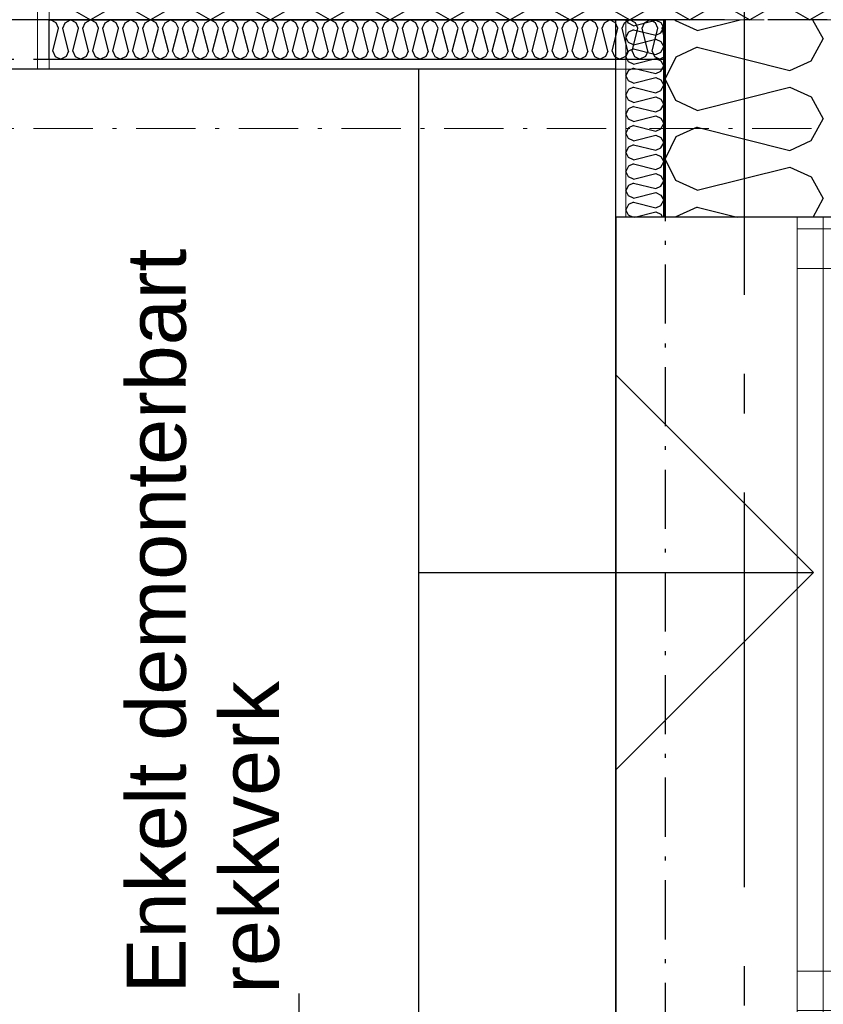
# Model space of a CAD drawing. Header units: millimetres. Extents: x -117798 to 93698, y -182207 to 252400.
# Tile 202 of 222: x -65991 to -64973, y -13414 to -12167. Entities that reach past the tile are written whole.
import ezdxf
from ezdxf.enums import TextEntityAlignment as Align

# ---------------------------------------------------------------- set-up
doc = ezdxf.new("R2010")
doc.units = ezdxf.units.MM
doc.header["$LTSCALE"] = 0.5
doc.header["$MEASUREMENT"] = 0
for name, pattern in [('Akselinje', [1500, 1000, -200, 100, -200]), ('Over snittplan', [260, 150, -50, 10, -50]), ('PLINE', [0])]:
    doc.linetypes.add(name, pattern=pattern)
for name, color, linetype in [('232- Ikke-bærende yttervegger', 7, 'Continuous'), ('232- Ikke-bærende yttervegger (Skravur)', 7, 'Continuous'), ('232- Ikke-bærende yttervegger (Skravur)(Nye konstruksjoner)', 7, 'Continuous'), ('232- Ikke-bærende yttervegger(Nye konstruksjoner)', 7, 'Continuous'), ('244- Vinduer_ dører_ foldevegger(Nye konstruksjoner)', 7, 'Continuous'), ('253- Oppforet gulv_ påstøp(Nye konstruksjoner)', 7, 'Continuous'), ('256- Faste himlinger og overflatebehandling(Nye konstruksjoner)', 7, 'Continuous'), ('261- Primærkonstruksjon (tak)', 7, 'Continuous'), ('281- Innvendige trapper(Nye konstruksjoner)', 7, 'Continuous'), ('82-- Modullinjer', 7, 'Continuous'), ('832- Tekst bygning(Nye konstruksjoner)', 7, 'Continuous'), ('852- Teknisk_symbolsk informasjon_ bygning(Nye konstruksjoner)', 7, 'Continuous'), ('862- M___Nettoareal(Nye konstruksjoner)', 7, 'Continuous'), ('862- M___Nettoareal(Polylinje)(Nye konstruksjoner)', 7, 'Continuous'), ('862- M___Nettoareal(Tekst)(Nye konstruksjoner)', 7, 'Continuous')]:
    doc.layers.add(name, color=color, linetype=linetype)
for name, color, linetype, lineweight in [('234- Vinduer_ dører_ porter(Nye konstruksjoner)', 7, 'Continuous', 0), ('235- Utvendig kledning og overflate(Nye konstruksjoner)', 7, 'Continuous', 0), ('236- Innvendig kledning og overflate(Nye konstruksjoner)', 7, 'Continuous', 0)]:
    doc.layers.add(name, color=color, linetype=linetype, lineweight=lineweight)
doc.styles.add('GENERATED_STYLE_1', font='arial.ttf')
doc.styles.add('GENERATED_STYLE_4', font='arial.ttf')
doc.dimstyles.new('GENERATED_STYLE__4', dxfattribs={"dimtxt": 0.18, "dimasz": 182.4, "dimexe": 0.18, "dimexo": 0.0625, "dimgap": 0, "dimtad": 0, "dimtih": 1, "dimtoh": 1, "dimdec": 4, "dimzin": 0, "dimdsep": 46, "dimcen": 0.09, "dimadec": 0, "dimazin": 0, "dimtfac": 1, "dimtdec": 4, "dimtmove": 0, "dimatfit": 3, "dimldrblk": 'ARROWHEAD_5', "dimfxl": 1, "dimtolj": 1, "dimtzin": 0, "dimarcsym": 0})

# ---------------------------------------------------------------- blocks, each defined once
blk = doc.blocks.new('Tilkomst_rømning_A-213_33', base_point=(-67150.3, -13917.6))
at = {"layer": '862- M___Nettoareal(Polylinje)(Nye konstruksjoner)', "linetype": 'PLINE', "flags": 128}
blk.add_lwpolyline([(-65235.7, -14846.9), (-65235.7, -12229.4), (-67773.2, -12229.4), (-67773.2, -14846.9)], close=True, dxfattribs=at)
at = {"layer": '862- M___Nettoareal(Tekst)(Nye konstruksjoner)', "style": 'GENERATED_STYLE_1'}
for tag, height, p in [('DUMMY_862', 150, (-67268.2, -13132.8)), ('ROOM_NAME', 150, (-67268.2, -14736.8)), ('DUMMY_861', 100, (-67425.3, -14336.5)), ('ROOM_NUMBER', 100, (-67425.3, -14725.3)), ('DUMMY_863', 100, (-67032.5, -14702.5))]:
    blk.add_attdef(tag, text='', height=height, rotation=90, dxfattribs=at).set_placement(p, align=Align.TOP_LEFT)
blk = doc.blocks.new('*X136')
at = {"layer": '232- Ikke-bærende yttervegger (Skravur)', "linetype": 'PLINE'}
for p, q in [((-65921.6, -12155.4), (-65900.9, -12166.9)), ((-65880.2, -12155.4), (-65900.9, -12166.9)), ((-65845.7, -12155.4), (-65825, -12166.9)), ((-65804.3, -12155.4), (-65825, -12166.9)), ((-65769.9, -12155.4), (-65749.1, -12166.9)), ((-65728.4, -12155.4), (-65749.1, -12166.9)), ((-65694, -12155.4), (-65673.3, -12166.9)), ((-65652.5, -12155.4), (-65673.3, -12166.9)), ((-65618.1, -12155.4), (-65597.4, -12166.9)), ((-65576.7, -12155.4), (-65597.4, -12166.9)), ((-65542.2, -12155.4), (-65521.5, -12166.9)), ((-65500.8, -12155.4), (-65521.5, -12166.9)), ((-65466.3, -12155.4), (-65445.6, -12166.9)), ((-65424.9, -12155.4), (-65445.6, -12166.9)), ((-65390.5, -12155.4), (-65369.7, -12166.9)), ((-65349, -12155.4), (-65369.7, -12166.9)), ((-65314.6, -12155.4), (-65293.9, -12166.9)), ((-65273.1, -12155.4), (-65293.9, -12166.9)), ((-65238.7, -12155.4), (-65218, -12166.9)), ((-65197.3, -12155.4), (-65218, -12166.9)), ((-65162.8, -12155.4), (-65142.1, -12166.9)), ((-65121.4, -12155.4), (-65142.1, -12166.9)), ((-65086.9, -12155.4), (-65066.2, -12166.9)), ((-65045.5, -12155.4), (-65066.2, -12166.9)), ((-65011.1, -12155.4), (-64990.3, -12166.9)), ((-64969.6, -12155.4), (-64990.3, -12166.9))]:
    blk.add_line(p, q, dxfattribs=at)
blk = doc.blocks.new('*X433')
at = {"layer": '232- Ikke-bærende yttervegger (Skravur)(Nye konstruksjoner)', "linetype": 'PLINE'}
for p, q in [((-65160.1, -12168.3), (-65160.7, -12166.9)), ((-65133, -12180.6), (-65160.1, -12168.3)), ((-65133, -12180.6), (-65078.3, -12166.9)), ((-64986.7, -12166.9), (-64973.2, -12191.2)), ((-64988.6, -12218.9), (-64973.2, -12191.2)), ((-65133, -12201.9), (-65160.1, -12214.2)), ((-65133, -12201.9), (-65015.7, -12231.2)), ((-65160.1, -12214.2), (-65173.2, -12241.8)), ((-65015.7, -12231.2), (-64988.6, -12218.9)), ((-65160.1, -12269.4), (-65173.2, -12241.8)), ((-65133, -12281.8), (-65015.7, -12252.4)), ((-65015.7, -12252.4), (-64988.6, -12264.8)), ((-65133, -12281.8), (-65160.1, -12269.4)), ((-64988.6, -12264.8), (-64973.2, -12292.4)), ((-64988.6, -12320), (-64973.2, -12292.4)), ((-65133, -12303), (-65160.1, -12315.4)), ((-65133, -12303), (-65015.7, -12332.4)), ((-65160.1, -12315.4), (-65173.2, -12343)), ((-65015.7, -12332.4), (-64988.6, -12320)), ((-65160.1, -12370.6), (-65173.2, -12343)), ((-65133, -12382.9), (-65015.7, -12353.6)), ((-65015.7, -12353.6), (-64988.6, -12365.9)), ((-65133, -12382.9), (-65160.1, -12370.6)), ((-64988.6, -12365.9), (-64973.2, -12393.6)), ((-64986.2, -12416.9), (-64973.2, -12393.6)), ((-65133, -12404.2), (-65160.1, -12416.5)), ((-65133, -12404.2), (-65082.1, -12416.9)), ((-65160.1, -12416.5), (-65160.3, -12416.9))]:
    blk.add_line(p, q, dxfattribs=at)
blk = doc.blocks.new('Dørstempel[46]', base_point=(-64973.2, -12926.9))
at = {"layer": '852- Teknisk_symbolsk informasjon_ bygning(Nye konstruksjoner)', "char_height": 75, "attachment_point": 1, "rotation": 90, "style": 'GENERATED_STYLE_1'}
for s, insert in [('\\A1;{\\pql;\\pt0,50;\\fArial|b0|i0|c0|p0;\\W1.000000;x2\xa0090\\fArial|b0|i0|c0|p0;\\W1.000000;\\A1{\\H.66x;\\S^  ;}\\fArial|b0|i0|c0|p0;\\W1.000000;\\fArial|b0|i0|c0|p0;\\W1.000000;\\A1{\\H.66x;\\S^  ;}}', (-64477.4, -12855.5)), ('\\A1;{\\pql;\\pt0,50;\\fArial|b0|i0|c0|p0;\\W1.000000;990\\fArial|b0|i0|c0|p0;\\W1.000000;\\A1{\\H.66x;\\S^  ;}\\fArial|b0|i0|c0|p0;\\W1.000000;\\fArial|b0|i0|c0|p0;\\W1.000000;\\A1{\\H.66x;\\S^  ;}}', (-64477.4, -13027.1))]:
    blk.add_mtext(s, dxfattribs=dict(at, insert=insert))
at = {"layer": '852- Teknisk_symbolsk informasjon_ bygning(Nye konstruksjoner)', "style": 'GENERATED_STYLE_1'}
for tag, p in [('DUMMY_228', (-64494.6, -12546.7)), ('DUMMY_230', (-64376.7, -13027.1)), ('DUMMY_232', (-64258.9, -13044.3)), ('DUMMY_234', (-64141, -13044.3))]:
    blk.add_attdef(tag, text='', height=75, rotation=90, dxfattribs=at).set_placement(p, align=Align.TOP_LEFT)
blk.add_attdef('AC_WIDO_ID', text='', height=100, rotation=90, dxfattribs=at).set_placement((-64494.6, -12894.4), align=Align.BOTTOM_CENTER)
for tag, p in [('DUMMY_229', (-64376.7, -13084.3)), ('DUMMY_231', (-64258.9, -13084.3)), ('DUMMY_233', (-64141, -13084.3)), ('strUnitPrefix', (-64494.6, -13101.4))]:
    blk.add_attdef(tag, text='', height=75, rotation=90, dxfattribs=at).set_placement(p, align=Align.TOP_RIGHT)
blk = doc.blocks.new('Dør[18]')
at = {"layer": '234- Vinduer_ dører_ porter(Nye konstruksjoner)', "linetype": 'PLINE'}
for p, q in [((-65006.2, -12431.9), (-65006.2, -12416.9)), ((-64914.2, -12416.9), (-65006.2, -12416.9)), ((-64973.2, -13436.9), (-64973.2, -12416.9)), ((-64914.2, -12431.9), (-64914.2, -12416.9)), ((-64835.2, -13436.9), (-64835.2, -12416.9)), ((-65006.2, -12481.9), (-65006.2, -12431.9)), ((-65006.2, -12431.9), (-64914.2, -12431.9)), ((-64914.2, -12431.9), (-64914.2, -12481.9)), ((-65006.2, -12481.9), (-65006.2, -13371.9)), ((-64914.2, -12481.9), (-65006.2, -12481.9)), ((-64914.2, -13371.9), (-64914.2, -12481.9)), ((-64914.2, -12481.9), (-64024.2, -12481.9)), ((-65006.2, -13421.9), (-65006.2, -13371.9)), ((-65006.2, -13371.9), (-64914.2, -13371.9)), ((-64914.2, -13371.9), (-64914.2, -13421.9)), ((-65006.2, -13421.9), (-65006.2, -13436.9)), ((-64914.2, -13421.9), (-65006.2, -13421.9)), ((-64914.2, -13421.9), (-64914.2, -13436.9)), ((-64914.2, -13436.9), (-65006.2, -13436.9))]:
    blk.add_line(p, q, dxfattribs=at)
blk.add_arc((-64914.2, -12481.9), 890, 270, 0, dxfattribs=at)
at = {"layer": '235- Utvendig kledning og overflate(Nye konstruksjoner)', "linetype": 'PLINE'}
for p, q in [((-64914.2, -12416.9), (-64923.2, -12416.9)), ((-64914.2, -12416.9), (-64923.2, -12416.9)), ((-64884.2, -12416.9), (-64914.2, -12416.9)), ((-64854.2, -12416.9), (-64884.2, -12416.9)), ((-64835.2, -12416.9), (-64854.2, -12416.9)), ((-64914.2, -13436.9), (-64923.2, -13436.9)), ((-64914.2, -13436.9), (-64923.2, -13436.9)), ((-64884.2, -13436.9), (-64914.2, -13436.9)), ((-64854.2, -13436.9), (-64884.2, -13436.9)), ((-64835.2, -13436.9), (-64854.2, -13436.9))]:
    blk.add_line(p, q, dxfattribs=at)
at = {"layer": '244- Vinduer_ dører_ foldevegger(Nye konstruksjoner)', "linetype": 'PLINE'}
for p, q in [((-64923.2, -12416.9), (-64973.2, -12416.9)), ((-64923.2, -12416.9), (-64973.2, -12416.9)), ((-64923.2, -13436.9), (-64973.2, -13436.9)), ((-64923.2, -13436.9), (-64973.2, -13436.9))]:
    blk.add_line(p, q, dxfattribs=at)
at = {"layer": '852- Teknisk_symbolsk informasjon_ bygning(Nye konstruksjoner)'}
ref = blk.add_blockref('Dørstempel[46]', (-64973.2, -12926.9), dxfattribs=at)
ref.add_attrib('AC_WIDO_ID', 'A-213', dxfattribs={"color": 7, "height": 100, "rotation": 90, "style": 'GENERATED_STYLE_1'}).set_placement((-64494.6, -12894.4), align=Align.BOTTOM_CENTER)
ref.add_attrib('strUnitPrefix', 'BxH:', dxfattribs={"color": 7, "height": 75, "rotation": 90, "style": 'GENERATED_STYLE_1'}).set_placement((-64494.6, -13101.4), align=Align.TOP_RIGHT)
ref.add_attrib('DUMMY_232', '-', dxfattribs={"color": 7, "height": 75, "rotation": 90, "style": 'GENERATED_STYLE_1'}).set_placement((-64258.9, -13044.3), align=Align.TOP_LEFT)
ref.add_attrib('DUMMY_234', '-', dxfattribs={"color": 7, "height": 75, "rotation": 90, "style": 'GENERATED_STYLE_1'}).set_placement((-64141, -13044.3), align=Align.TOP_LEFT)
blk = doc.blocks.new('*X516')
at = {"layer": '232- Ikke-bærende yttervegger (Skravur)(Nye konstruksjoner)', "linetype": 'PLINE'}
for p, q in [((-65220, -12171.5), (-65222.2, -12166.9)), ((-65213.5, -12174.5), (-65185.4, -12167.5)), ((-65185.4, -12167.5), (-65178.9, -12170.4)), ((-65178.9, -12170.4), (-65175.2, -12177.1)), ((-65220, -12182.6), (-65223.2, -12189.2)), ((-65213.5, -12174.5), (-65220, -12171.5)), ((-65213.5, -12179.6), (-65220, -12182.6)), ((-65213.5, -12179.6), (-65185.4, -12186.6)), ((-65178.9, -12183.7), (-65175.2, -12177.1)), ((-65220, -12195.8), (-65223.2, -12189.2)), ((-65213.5, -12198.8), (-65220, -12195.8)), ((-65213.5, -12198.8), (-65185.4, -12191.7)), ((-65185.4, -12186.6), (-65178.9, -12183.7)), ((-65185.4, -12191.7), (-65178.9, -12194.7)), ((-65178.9, -12194.7), (-65175.2, -12201.3)), ((-65220, -12206.8), (-65223.2, -12213.5)), ((-65213.5, -12203.9), (-65220, -12206.8)), ((-65213.5, -12203.9), (-65185.4, -12210.9)), ((-65185.4, -12210.9), (-65178.9, -12208)), ((-65178.9, -12208), (-65175.2, -12201.3)), ((-65220, -12220.1), (-65223.2, -12213.5)), ((-65213.5, -12223.1), (-65220, -12220.1)), ((-65213.5, -12223.1), (-65185.4, -12216)), ((-65185.4, -12216), (-65178.9, -12219)), ((-65178.9, -12219), (-65175.2, -12225.6)), ((-65220, -12231.1), (-65223.2, -12237.8)), ((-65213.5, -12228.2), (-65220, -12231.1)), ((-65213.5, -12228.2), (-65185.4, -12235.2)), ((-65185.4, -12235.2), (-65178.9, -12232.3)), ((-65178.9, -12232.3), (-65175.2, -12225.6)), ((-65220, -12244.4), (-65223.2, -12237.8)), ((-65213.5, -12247.4), (-65220, -12244.4)), ((-65213.5, -12247.4), (-65185.4, -12240.3)), ((-65185.4, -12240.3), (-65178.9, -12243.3)), ((-65178.9, -12243.3), (-65175.2, -12249.9)), ((-65220, -12255.4), (-65223.2, -12262)), ((-65213.5, -12252.5), (-65220, -12255.4)), ((-65213.5, -12252.5), (-65185.4, -12259.5)), ((-65185.4, -12259.5), (-65178.9, -12256.5)), ((-65178.9, -12256.5), (-65175.2, -12249.9)), ((-65220, -12268.7), (-65223.2, -12262)), ((-65213.5, -12271.6), (-65220, -12268.7)), ((-65213.5, -12271.6), (-65185.4, -12264.6)), ((-65185.4, -12264.6), (-65178.9, -12267.6)), ((-65178.9, -12267.6), (-65175.2, -12274.2)), ((-65220, -12279.7), (-65223.2, -12286.3)), ((-65213.5, -12276.7), (-65220, -12279.7)), ((-65213.5, -12276.7), (-65185.4, -12283.8)), ((-65185.4, -12283.8), (-65178.9, -12280.8)), ((-65178.9, -12280.8), (-65175.2, -12274.2)), ((-65220, -12293), (-65223.2, -12286.3)), ((-65213.5, -12295.9), (-65220, -12293)), ((-65213.5, -12295.9), (-65185.4, -12288.9)), ((-65185.4, -12288.9), (-65178.9, -12291.8)), ((-65178.9, -12291.8), (-65175.2, -12298.5)), ((-65220, -12304), (-65223.2, -12310.6)), ((-65213.5, -12301), (-65220, -12304)), ((-65213.5, -12301), (-65185.4, -12308.1)), ((-65185.4, -12308.1), (-65178.9, -12305.1)), ((-65178.9, -12305.1), (-65175.2, -12298.5)), ((-65220, -12317.2), (-65223.2, -12310.6)), ((-65213.5, -12320.2), (-65220, -12317.2)), ((-65213.5, -12320.2), (-65185.4, -12313.2)), ((-65185.4, -12313.2), (-65178.9, -12316.1)), ((-65178.9, -12316.1), (-65175.2, -12322.7)), ((-65220, -12328.3), (-65223.2, -12334.9)), ((-65213.5, -12325.3), (-65220, -12328.3)), ((-65213.5, -12325.3), (-65185.4, -12332.3)), ((-65185.4, -12332.3), (-65178.9, -12329.4)), ((-65178.9, -12329.4), (-65175.2, -12322.7)), ((-65220, -12341.5), (-65223.2, -12334.9)), ((-65213.5, -12344.5), (-65220, -12341.5)), ((-65213.5, -12344.5), (-65185.4, -12337.4)), ((-65185.4, -12337.4), (-65178.9, -12340.4)), ((-65178.9, -12340.4), (-65175.2, -12347)), ((-65220, -12352.5), (-65223.2, -12359.2)), ((-65213.5, -12349.6), (-65220, -12352.5)), ((-65213.5, -12349.6), (-65185.4, -12356.6)), ((-65185.4, -12356.6), (-65178.9, -12353.7)), ((-65178.9, -12353.7), (-65175.2, -12347)), ((-65220, -12365.8), (-65223.2, -12359.2)), ((-65213.5, -12368.8), (-65220, -12365.8)), ((-65213.5, -12368.8), (-65185.4, -12361.7)), ((-65185.4, -12361.7), (-65178.9, -12364.7)), ((-65178.9, -12364.7), (-65175.2, -12371.3)), ((-65220, -12376.8), (-65223.2, -12383.4)), ((-65213.5, -12373.9), (-65220, -12376.8)), ((-65213.5, -12373.9), (-65185.4, -12380.9)), ((-65185.4, -12380.9), (-65178.9, -12377.9)), ((-65178.9, -12377.9), (-65175.2, -12371.3)), ((-65220, -12390.1), (-65223.2, -12383.4)), ((-65213.5, -12393), (-65220, -12390.1)), ((-65213.5, -12393), (-65185.4, -12386)), ((-65185.4, -12386), (-65178.9, -12389)), ((-65178.9, -12389), (-65175.2, -12395.6)), ((-65178.9, -12402.2), (-65175.2, -12395.6)), ((-65220, -12401.1), (-65223.2, -12407.7)), ((-65220, -12414.4), (-65223.2, -12407.7)), ((-65213.5, -12398.1), (-65220, -12401.1)), ((-65213.5, -12398.1), (-65185.4, -12405.2)), ((-65185.4, -12405.2), (-65178.9, -12402.2)), ((-65214.4, -12416.9), (-65220, -12414.4)), ((-65211.9, -12416.9), (-65185.4, -12410.3)), ((-65185.4, -12410.3), (-65178.9, -12413.2)), ((-65178.9, -12413.2), (-65176.8, -12416.9))]:
    blk.add_line(p, q, dxfattribs=at)
blk = doc.blocks.new('*X521')
at = {"layer": '232- Ikke-bærende yttervegger (Skravur)(Nye konstruksjoner)', "linetype": 'PLINE'}
for p, q in [((-65953.2, -12167.9), (-65951.5, -12166.9)), ((-65944.6, -12170.8), (-65951.5, -12166.9)), ((-65941.5, -12177.6), (-65944.6, -12170.8)), ((-65936.2, -12177.6), (-65933.1, -12170.8)), ((-65933.1, -12170.8), (-65926.2, -12166.9)), ((-65919.3, -12170.8), (-65926.2, -12166.9)), ((-65916.2, -12177.6), (-65919.3, -12170.8)), ((-65910.9, -12177.6), (-65907.8, -12170.8)), ((-65907.8, -12170.8), (-65900.9, -12166.9)), ((-65894, -12170.8), (-65900.9, -12166.9)), ((-65890.9, -12177.6), (-65894, -12170.8)), ((-65885.6, -12177.6), (-65882.5, -12170.8)), ((-65882.5, -12170.8), (-65875.6, -12166.9)), ((-65868.7, -12170.8), (-65875.6, -12166.9)), ((-65865.6, -12177.6), (-65868.7, -12170.8)), ((-65860.3, -12177.6), (-65857.2, -12170.8)), ((-65857.2, -12170.8), (-65850.3, -12166.9)), ((-65843.4, -12170.8), (-65850.3, -12166.9)), ((-65840.3, -12177.6), (-65843.4, -12170.8)), ((-65835, -12177.6), (-65831.9, -12170.8)), ((-65831.9, -12170.8), (-65825, -12166.9)), ((-65818.1, -12170.8), (-65825, -12166.9)), ((-65815, -12177.6), (-65818.1, -12170.8)), ((-65809.7, -12177.6), (-65806.6, -12170.8)), ((-65806.6, -12170.8), (-65799.7, -12166.9)), ((-65792.8, -12170.8), (-65799.7, -12166.9)), ((-65789.7, -12177.6), (-65792.8, -12170.8)), ((-65784.4, -12177.6), (-65781.3, -12170.8)), ((-65781.3, -12170.8), (-65774.4, -12166.9)), ((-65767.5, -12170.8), (-65774.4, -12166.9)), ((-65764.4, -12177.6), (-65767.5, -12170.8)), ((-65759.1, -12177.6), (-65756, -12170.8)), ((-65756, -12170.8), (-65749.1, -12166.9)), ((-65742.2, -12170.8), (-65749.1, -12166.9)), ((-65739.1, -12177.6), (-65742.2, -12170.8)), ((-65733.8, -12177.6), (-65730.7, -12170.8)), ((-65730.7, -12170.8), (-65723.8, -12166.9)), ((-65716.9, -12170.8), (-65723.8, -12166.9)), ((-65713.9, -12177.6), (-65716.9, -12170.8)), ((-65708.5, -12177.6), (-65705.5, -12170.8)), ((-65705.5, -12170.8), (-65698.5, -12166.9)), ((-65691.6, -12170.8), (-65698.5, -12166.9)), ((-65688.6, -12177.6), (-65691.6, -12170.8)), ((-65683.2, -12177.6), (-65680.2, -12170.8)), ((-65680.2, -12170.8), (-65673.3, -12166.9)), ((-65666.3, -12170.8), (-65673.3, -12166.9)), ((-65663.3, -12177.6), (-65666.3, -12170.8)), ((-65658, -12177.6), (-65654.9, -12170.8)), ((-65654.9, -12170.8), (-65648, -12166.9)), ((-65641.1, -12170.8), (-65648, -12166.9)), ((-65638, -12177.6), (-65641.1, -12170.8)), ((-65632.7, -12177.6), (-65629.6, -12170.8)), ((-65629.6, -12170.8), (-65622.7, -12166.9)), ((-65615.8, -12170.8), (-65622.7, -12166.9)), ((-65612.7, -12177.6), (-65615.8, -12170.8)), ((-65607.4, -12177.6), (-65604.3, -12170.8)), ((-65604.3, -12170.8), (-65597.4, -12166.9)), ((-65590.5, -12170.8), (-65597.4, -12166.9)), ((-65587.4, -12177.6), (-65590.5, -12170.8)), ((-65582.1, -12177.6), (-65579, -12170.8)), ((-65579, -12170.8), (-65572.1, -12166.9)), ((-65565.2, -12170.8), (-65572.1, -12166.9)), ((-65562.1, -12177.6), (-65565.2, -12170.8)), ((-65556.8, -12177.6), (-65553.7, -12170.8)), ((-65553.7, -12170.8), (-65546.8, -12166.9)), ((-65539.9, -12170.8), (-65546.8, -12166.9)), ((-65536.8, -12177.6), (-65539.9, -12170.8)), ((-65531.5, -12177.6), (-65528.4, -12170.8)), ((-65528.4, -12170.8), (-65521.5, -12166.9)), ((-65514.6, -12170.8), (-65521.5, -12166.9)), ((-65511.5, -12177.6), (-65514.6, -12170.8)), ((-65506.2, -12177.6), (-65503.1, -12170.8)), ((-65503.1, -12170.8), (-65496.2, -12166.9)), ((-65489.3, -12170.8), (-65496.2, -12166.9)), ((-65486.2, -12177.6), (-65489.3, -12170.8)), ((-65480.9, -12177.6), (-65477.8, -12170.8)), ((-65477.8, -12170.8), (-65470.9, -12166.9)), ((-65464, -12170.8), (-65470.9, -12166.9)), ((-65460.9, -12177.6), (-65464, -12170.8)), ((-65455.6, -12177.6), (-65452.5, -12170.8)), ((-65452.5, -12170.8), (-65445.6, -12166.9)), ((-65438.7, -12170.8), (-65445.6, -12166.9)), ((-65435.6, -12177.6), (-65438.7, -12170.8)), ((-65430.3, -12177.6), (-65427.2, -12170.8)), ((-65427.2, -12170.8), (-65420.3, -12166.9)), ((-65413.4, -12170.8), (-65420.3, -12166.9)), ((-65410.3, -12177.6), (-65413.4, -12170.8)), ((-65405, -12177.6), (-65401.9, -12170.8)), ((-65401.9, -12170.8), (-65395, -12166.9)), ((-65388.1, -12170.8), (-65395, -12166.9)), ((-65385, -12177.6), (-65388.1, -12170.8)), ((-65379.7, -12177.6), (-65376.6, -12170.8)), ((-65376.6, -12170.8), (-65369.7, -12166.9)), ((-65362.8, -12170.8), (-65369.7, -12166.9)), ((-65359.7, -12177.6), (-65362.8, -12170.8)), ((-65354.4, -12177.6), (-65351.4, -12170.8)), ((-65351.4, -12170.8), (-65344.4, -12166.9)), ((-65337.5, -12170.8), (-65344.4, -12166.9)), ((-65334.5, -12177.6), (-65337.5, -12170.8)), ((-65329.1, -12177.6), (-65326.1, -12170.8)), ((-65326.1, -12170.8), (-65319.2, -12166.9)), ((-65312.2, -12170.8), (-65319.2, -12166.9)), ((-65309.2, -12177.6), (-65312.2, -12170.8)), ((-65303.8, -12177.6), (-65300.8, -12170.8)), ((-65300.8, -12170.8), (-65293.9, -12166.9)), ((-65287, -12170.8), (-65293.9, -12166.9)), ((-65283.9, -12177.6), (-65287, -12170.8)), ((-65278.6, -12177.6), (-65275.5, -12170.8)), ((-65275.5, -12170.8), (-65268.6, -12166.9)), ((-65261.7, -12170.8), (-65268.6, -12166.9)), ((-65258.6, -12177.6), (-65261.7, -12170.8)), ((-65253.3, -12177.6), (-65250.2, -12170.8)), ((-65250.2, -12170.8), (-65243.3, -12166.9)), ((-65236.4, -12170.8), (-65243.3, -12166.9)), ((-65233.3, -12177.6), (-65236.4, -12170.8)), ((-65228, -12177.6), (-65224.9, -12170.8)), ((-65224.9, -12170.8), (-65218, -12166.9)), ((-65211.1, -12170.8), (-65218, -12166.9)), ((-65208, -12177.6), (-65211.1, -12170.8)), ((-65202.7, -12177.6), (-65199.6, -12170.8)), ((-65199.6, -12170.8), (-65192.7, -12166.9)), ((-65185.8, -12170.8), (-65192.7, -12166.9)), ((-65182.7, -12177.6), (-65185.8, -12170.8)), ((-65177.4, -12177.6), (-65174.3, -12170.8)), ((-65174.3, -12170.8), (-65173.2, -12170.1)), ((-65948.8, -12206.9), (-65941.5, -12177.6)), ((-65928.8, -12206.9), (-65936.2, -12177.6)), ((-65923.5, -12206.9), (-65916.2, -12177.6)), ((-65903.5, -12206.9), (-65910.9, -12177.6)), ((-65898.2, -12206.9), (-65890.9, -12177.6)), ((-65878.3, -12206.9), (-65885.6, -12177.6)), ((-65872.9, -12206.9), (-65865.6, -12177.6)), ((-65853, -12206.9), (-65860.3, -12177.6)), ((-65847.6, -12206.9), (-65840.3, -12177.6)), ((-65827.7, -12206.9), (-65835, -12177.6)), ((-65822.4, -12206.9), (-65815, -12177.6)), ((-65802.4, -12206.9), (-65809.7, -12177.6)), ((-65797.1, -12206.9), (-65789.7, -12177.6)), ((-65777.1, -12206.9), (-65784.4, -12177.6)), ((-65771.8, -12206.9), (-65764.4, -12177.6)), ((-65751.8, -12206.9), (-65759.1, -12177.6)), ((-65746.5, -12206.9), (-65739.1, -12177.6)), ((-65726.5, -12206.9), (-65733.8, -12177.6)), ((-65721.2, -12206.9), (-65713.9, -12177.6)), ((-65701.2, -12206.9), (-65708.5, -12177.6)), ((-65695.9, -12206.9), (-65688.6, -12177.6)), ((-65675.9, -12206.9), (-65683.2, -12177.6)), ((-65670.6, -12206.9), (-65663.3, -12177.6)), ((-65650.6, -12206.9), (-65658, -12177.6)), ((-65645.3, -12206.9), (-65638, -12177.6)), ((-65625.3, -12206.9), (-65632.7, -12177.6)), ((-65620, -12206.9), (-65612.7, -12177.6)), ((-65600, -12206.9), (-65607.4, -12177.6)), ((-65594.7, -12206.9), (-65587.4, -12177.6)), ((-65574.7, -12206.9), (-65582.1, -12177.6)), ((-65569.4, -12206.9), (-65562.1, -12177.6)), ((-65549.4, -12206.9), (-65556.8, -12177.6)), ((-65544.1, -12206.9), (-65536.8, -12177.6)), ((-65524.2, -12206.9), (-65531.5, -12177.6)), ((-65518.8, -12206.9), (-65511.5, -12177.6)), ((-65498.9, -12206.9), (-65506.2, -12177.6)), ((-65493.5, -12206.9), (-65486.2, -12177.6)), ((-65473.6, -12206.9), (-65480.9, -12177.6)), ((-65468.3, -12206.9), (-65460.9, -12177.6)), ((-65448.3, -12206.9), (-65455.6, -12177.6)), ((-65443, -12206.9), (-65435.6, -12177.6)), ((-65423, -12206.9), (-65430.3, -12177.6)), ((-65417.7, -12206.9), (-65410.3, -12177.6)), ((-65397.7, -12206.9), (-65405, -12177.6)), ((-65392.4, -12206.9), (-65385, -12177.6)), ((-65372.4, -12206.9), (-65379.7, -12177.6)), ((-65367.1, -12206.9), (-65359.7, -12177.6)), ((-65347.1, -12206.9), (-65354.4, -12177.6)), ((-65341.8, -12206.9), (-65334.5, -12177.6)), ((-65321.8, -12206.9), (-65329.1, -12177.6)), ((-65316.5, -12206.9), (-65309.2, -12177.6)), ((-65296.5, -12206.9), (-65303.8, -12177.6)), ((-65291.2, -12206.9), (-65283.9, -12177.6)), ((-65271.2, -12206.9), (-65278.6, -12177.6)), ((-65265.9, -12206.9), (-65258.6, -12177.6)), ((-65245.9, -12206.9), (-65253.3, -12177.6)), ((-65240.6, -12206.9), (-65233.3, -12177.6)), ((-65220.6, -12206.9), (-65228, -12177.6)), ((-65215.3, -12206.9), (-65208, -12177.6)), ((-65195.3, -12206.9), (-65202.7, -12177.6)), ((-65190, -12206.9), (-65182.7, -12177.6)), ((-65173.2, -12194.5), (-65177.4, -12177.6)), ((-65948.8, -12206.9), (-65945.7, -12213.7)), ((-65928.8, -12206.9), (-65931.9, -12213.7)), ((-65923.5, -12206.9), (-65920.4, -12213.7)), ((-65903.5, -12206.9), (-65906.6, -12213.7)), ((-65898.2, -12206.9), (-65895.2, -12213.7)), ((-65878.3, -12206.9), (-65881.3, -12213.7)), ((-65872.9, -12206.9), (-65869.9, -12213.7)), ((-65853, -12206.9), (-65856, -12213.7)), ((-65847.6, -12206.9), (-65844.6, -12213.7)), ((-65827.7, -12206.9), (-65830.8, -12213.7)), ((-65822.4, -12206.9), (-65819.3, -12213.7)), ((-65802.4, -12206.9), (-65805.5, -12213.7)), ((-65797.1, -12206.9), (-65794, -12213.7)), ((-65777.1, -12206.9), (-65780.2, -12213.7)), ((-65771.8, -12206.9), (-65768.7, -12213.7)), ((-65751.8, -12206.9), (-65754.9, -12213.7)), ((-65746.5, -12206.9), (-65743.4, -12213.7)), ((-65726.5, -12206.9), (-65729.6, -12213.7)), ((-65721.2, -12206.9), (-65718.1, -12213.7)), ((-65701.2, -12206.9), (-65704.3, -12213.7)), ((-65695.9, -12206.9), (-65692.8, -12213.7)), ((-65675.9, -12206.9), (-65679, -12213.7)), ((-65670.6, -12206.9), (-65667.5, -12213.7)), ((-65650.6, -12206.9), (-65653.7, -12213.7)), ((-65645.3, -12206.9), (-65642.2, -12213.7)), ((-65625.3, -12206.9), (-65628.4, -12213.7)), ((-65620, -12206.9), (-65616.9, -12213.7)), ((-65600, -12206.9), (-65603.1, -12213.7)), ((-65594.7, -12206.9), (-65591.6, -12213.7)), ((-65574.7, -12206.9), (-65577.8, -12213.7)), ((-65569.4, -12206.9), (-65566.3, -12213.7)), ((-65549.4, -12206.9), (-65552.5, -12213.7)), ((-65544.1, -12206.9), (-65541, -12213.7)), ((-65524.2, -12206.9), (-65527.2, -12213.7)), ((-65518.8, -12206.9), (-65515.8, -12213.7)), ((-65498.9, -12206.9), (-65501.9, -12213.7)), ((-65493.5, -12206.9), (-65490.5, -12213.7)), ((-65473.6, -12206.9), (-65476.6, -12213.7)), ((-65468.3, -12206.9), (-65465.2, -12213.7)), ((-65448.3, -12206.9), (-65451.4, -12213.7)), ((-65443, -12206.9), (-65439.9, -12213.7)), ((-65423, -12206.9), (-65426.1, -12213.7)), ((-65417.7, -12206.9), (-65414.6, -12213.7)), ((-65397.7, -12206.9), (-65400.8, -12213.7)), ((-65392.4, -12206.9), (-65389.3, -12213.7)), ((-65372.4, -12206.9), (-65375.5, -12213.7)), ((-65367.1, -12206.9), (-65364, -12213.7)), ((-65347.1, -12206.9), (-65350.2, -12213.7)), ((-65341.8, -12206.9), (-65338.7, -12213.7)), ((-65321.8, -12206.9), (-65324.9, -12213.7)), ((-65316.5, -12206.9), (-65313.4, -12213.7)), ((-65296.5, -12206.9), (-65299.6, -12213.7)), ((-65291.2, -12206.9), (-65288.1, -12213.7)), ((-65271.2, -12206.9), (-65274.3, -12213.7)), ((-65265.9, -12206.9), (-65262.8, -12213.7)), ((-65245.9, -12206.9), (-65249, -12213.7)), ((-65240.6, -12206.9), (-65237.5, -12213.7)), ((-65220.6, -12206.9), (-65223.7, -12213.7)), ((-65215.3, -12206.9), (-65212.2, -12213.7)), ((-65195.3, -12206.9), (-65198.4, -12213.7)), ((-65190, -12206.9), (-65186.9, -12213.7)), ((-65945.7, -12213.7), (-65938.8, -12216.9)), ((-65931.9, -12213.7), (-65938.8, -12216.9)), ((-65920.4, -12213.7), (-65913.5, -12216.9)), ((-65906.6, -12213.7), (-65913.5, -12216.9)), ((-65895.2, -12213.7), (-65888.2, -12216.9)), ((-65881.3, -12213.7), (-65888.2, -12216.9)), ((-65869.9, -12213.7), (-65863, -12216.9)), ((-65856, -12213.7), (-65863, -12216.9)), ((-65844.6, -12213.7), (-65837.7, -12216.9)), ((-65830.8, -12213.7), (-65837.7, -12216.9)), ((-65819.3, -12213.7), (-65812.4, -12216.9)), ((-65805.5, -12213.7), (-65812.4, -12216.9)), ((-65794, -12213.7), (-65787.1, -12216.9)), ((-65780.2, -12213.7), (-65787.1, -12216.9)), ((-65768.7, -12213.7), (-65761.8, -12216.9)), ((-65754.9, -12213.7), (-65761.8, -12216.9)), ((-65743.4, -12213.7), (-65736.5, -12216.9)), ((-65729.6, -12213.7), (-65736.5, -12216.9)), ((-65718.1, -12213.7), (-65711.2, -12216.9)), ((-65704.3, -12213.7), (-65711.2, -12216.9)), ((-65692.8, -12213.7), (-65685.9, -12216.9)), ((-65679, -12213.7), (-65685.9, -12216.9)), ((-65667.5, -12213.7), (-65660.6, -12216.9)), ((-65653.7, -12213.7), (-65660.6, -12216.9)), ((-65642.2, -12213.7), (-65635.3, -12216.9)), ((-65628.4, -12213.7), (-65635.3, -12216.9)), ((-65616.9, -12213.7), (-65610, -12216.9)), ((-65603.1, -12213.7), (-65610, -12216.9)), ((-65591.6, -12213.7), (-65584.7, -12216.9)), ((-65577.8, -12213.7), (-65584.7, -12216.9)), ((-65566.3, -12213.7), (-65559.4, -12216.9)), ((-65552.5, -12213.7), (-65559.4, -12216.9)), ((-65541, -12213.7), (-65534.1, -12216.9)), ((-65527.2, -12213.7), (-65534.1, -12216.9)), ((-65515.8, -12213.7), (-65508.8, -12216.9)), ((-65501.9, -12213.7), (-65508.8, -12216.9)), ((-65490.5, -12213.7), (-65483.6, -12216.9)), ((-65476.6, -12213.7), (-65483.6, -12216.9)), ((-65465.2, -12213.7), (-65458.3, -12216.9)), ((-65451.4, -12213.7), (-65458.3, -12216.9)), ((-65439.9, -12213.7), (-65433, -12216.9)), ((-65426.1, -12213.7), (-65433, -12216.9)), ((-65414.6, -12213.7), (-65407.7, -12216.9)), ((-65400.8, -12213.7), (-65407.7, -12216.9)), ((-65389.3, -12213.7), (-65382.4, -12216.9)), ((-65375.5, -12213.7), (-65382.4, -12216.9)), ((-65364, -12213.7), (-65357.1, -12216.9)), ((-65350.2, -12213.7), (-65357.1, -12216.9)), ((-65338.7, -12213.7), (-65331.8, -12216.9)), ((-65324.9, -12213.7), (-65331.8, -12216.9)), ((-65313.4, -12213.7), (-65306.5, -12216.9)), ((-65299.6, -12213.7), (-65306.5, -12216.9)), ((-65288.1, -12213.7), (-65281.2, -12216.9)), ((-65274.3, -12213.7), (-65281.2, -12216.9)), ((-65262.8, -12213.7), (-65255.9, -12216.9)), ((-65249, -12213.7), (-65255.9, -12216.9)), ((-65237.5, -12213.7), (-65230.6, -12216.9)), ((-65223.7, -12213.7), (-65230.6, -12216.9)), ((-65212.2, -12213.7), (-65205.3, -12216.9)), ((-65198.4, -12213.7), (-65205.3, -12216.9)), ((-65186.9, -12213.7), (-65180, -12216.9)), ((-65173.2, -12213.7), (-65180, -12216.9))]:
    blk.add_line(p, q, dxfattribs=at)
blk = doc.blocks.new('Dørstempel[48]', base_point=(-66463.2, -12229.4))
at = {"layer": '852- Teknisk_symbolsk informasjon_ bygning(Nye konstruksjoner)', "char_height": 75, "attachment_point": 1, "rotation": 180, "style": 'GENERATED_STYLE_1'}
for s, insert in [('\\A1;{\\pql;\\pt0,50;\\fArial|b0|i0|c0|p0;\\W1.000000;x2\xa0090\\fArial|b0|i0|c0|p0;\\W1.000000;\\A1{\\H.66x;\\S^  ;}\\fArial|b0|i0|c0|p0;\\W1.000000;\\fArial|b0|i0|c0|p0;\\W1.000000;\\A1{\\H.66x;\\S^  ;}}', (-66534.6, -12942.6)), ('\\A1;{\\pql;\\pt0,50;\\fArial|b0|i0|c0|p0;\\W1.000000;990\\fArial|b0|i0|c0|p0;\\W1.000000;\\A1{\\H.66x;\\S^  ;}\\fArial|b0|i0|c0|p0;\\W1.000000;\\fArial|b0|i0|c0|p0;\\W1.000000;\\A1{\\H.66x;\\S^  ;}}', (-66363, -12942.6))]:
    blk.add_mtext(s, dxfattribs=dict(at, insert=insert))
at = {"layer": '852- Teknisk_symbolsk informasjon_ bygning(Nye konstruksjoner)', "style": 'GENERATED_STYLE_1'}
for tag, p in [('DUMMY_233', (-66305.8, -12606.2)), ('DUMMY_231', (-66305.8, -12724.1)), ('DUMMY_229', (-66305.8, -12841.9)), ('strUnitPrefix', (-66305.8, -12976.9))]:
    blk.add_attdef(tag, text='', height=75, rotation=180, dxfattribs=at).set_placement(p, align=Align.TOP_RIGHT)
for tag, p in [('DUMMY_234', (-66363, -12623.4)), ('DUMMY_232', (-66363, -12741.2)), ('DUMMY_230', (-66363, -12841.9)), ('DUMMY_228', (-66843.4, -12959.8))]:
    blk.add_attdef(tag, text='', height=75, rotation=180, dxfattribs=at).set_placement(p, align=Align.TOP_LEFT)
blk.add_attdef('AC_WIDO_ID', text='', height=100, rotation=180, dxfattribs=at).set_placement((-66463.2, -12927.2), align=Align.BOTTOM_CENTER)
blk = doc.blocks.new('Dør[20]')
at = {"layer": '234- Vinduer_ dører_ porter(Nye konstruksjoner)', "linetype": 'PLINE'}
for p, q in [((-66958.2, -12137.4), (-66973.2, -12137.4)), ((-66973.2, -12229.4), (-66973.2, -12137.4)), ((-66908.2, -12137.4), (-66958.2, -12137.4)), ((-66958.2, -12137.4), (-66958.2, -12229.4)), ((-66908.2, -12137.4), (-66018.2, -12137.4)), ((-66908.2, -12229.4), (-66908.2, -12137.4)), ((-65968.2, -12137.4), (-66018.2, -12137.4)), ((-66018.2, -12137.4), (-66018.2, -12229.4)), ((-65968.2, -12137.4), (-65953.2, -12137.4)), ((-65968.2, -12229.4), (-65968.2, -12137.4)), ((-65953.2, -12229.4), (-65953.2, -12137.4)), ((-65953.2, -12166.9), (-66973.2, -12166.9)), ((-65953.2, -12229.4), (-66973.2, -12229.4)), ((-66958.2, -12229.4), (-66973.2, -12229.4)), ((-66958.2, -12229.4), (-66908.2, -12229.4)), ((-66018.2, -12229.4), (-66908.2, -12229.4)), ((-66908.2, -12229.4), (-66908.2, -13119.4)), ((-66018.2, -12229.4), (-65968.2, -12229.4)), ((-65968.2, -12229.4), (-65953.2, -12229.4))]:
    blk.add_line(p, q, dxfattribs=at)
blk.add_arc((-66908.2, -12229.4), 890, 270, 0, dxfattribs=at)
at = {"layer": '236- Innvendig kledning og overflate(Nye konstruksjoner)', "linetype": 'PLINE'}
for p, q in [((-66973.2, -12229.4), (-66973.2, -12216.9)), ((-66973.2, -12229.4), (-66973.2, -12216.9)), ((-65953.2, -12229.4), (-65953.2, -12216.9)), ((-65953.2, -12229.4), (-65953.2, -12216.9))]:
    blk.add_line(p, q, dxfattribs=at)
at = {"layer": '244- Vinduer_ dører_ foldevegger(Nye konstruksjoner)', "linetype": 'PLINE'}
for p, q in [((-66973.2, -12216.9), (-66973.2, -12166.9)), ((-66973.2, -12216.9), (-66973.2, -12166.9)), ((-65953.2, -12216.9), (-65953.2, -12166.9)), ((-65953.2, -12216.9), (-65953.2, -12166.9))]:
    blk.add_line(p, q, dxfattribs=at)
at = {"layer": '852- Teknisk_symbolsk informasjon_ bygning(Nye konstruksjoner)'}
ref = blk.add_blockref('Dørstempel[48]', (-66463.2, -12229.4), dxfattribs=at)
ref.add_attrib('AC_WIDO_ID', 'A-213.2', dxfattribs={"color": 7, "height": 100, "rotation": 180, "style": 'GENERATED_STYLE_1'}).set_placement((-66463.2, -12927.2), align=Align.BOTTOM_CENTER)
ref.add_attrib('strUnitPrefix', 'BxH:', dxfattribs={"color": 7, "height": 75, "rotation": 180, "style": 'GENERATED_STYLE_1'}).set_placement((-66305.8, -12976.9), align=Align.TOP_RIGHT)
ref.add_attrib('DUMMY_232', '-', dxfattribs={"color": 7, "height": 75, "rotation": 180, "style": 'GENERATED_STYLE_1'}).set_placement((-66363, -12741.2), align=Align.TOP_LEFT)
ref.add_attrib('DUMMY_234', '38 dB', dxfattribs={"color": 7, "height": 75, "rotation": 180, "style": 'GENERATED_STYLE_1'}).set_placement((-66363, -12623.4), align=Align.TOP_LEFT)
blk = doc.blocks.new('Standard grid marker[212]', base_point=(-65073.2, 26434.4))
at = {"layer": '82-- Modullinjer', "linetype": 'Akselinje'}
blk.add_line((-65073.2, 26234.4), (-65073.2, -50374.4), dxfattribs=at)
at = {"layer": '82-- Modullinjer', "style": 'GENERATED_STYLE_4'}
for tag, p in [('AC_MarkerText_1_0', (-65200.7, 26644.4)), ('AC_MarkerText_1_1', (-65200.7, -50864.4))]:
    blk.add_attdef(tag, text='', height=175, rotation=90, dxfattribs=at).set_placement(p, align=Align.TOP_CENTER)
blk = doc.blocks.new('ARROWHEAD_5')
at = {"linetype": 'Continuous'}
blk.add_hatch(color=256, dxfattribs=at).paths.add_polyline_path([(-1, 0.2679), (0, 0), (-1, -0.2679)])
blk.add_line((0, 0), (-1, 0), dxfattribs=at)

msp = doc.modelspace()

# ---------------------------------------------------------------- hatches: boundary and pattern name
at = {"layer": '232- Ikke-bærende yttervegger (Skravur)(Nye konstruksjoner)', "linetype": 'Continuous'}
h = msp.add_hatch(dxfattribs=at)
h.set_pattern_fill('Gips', color=256, style=0, pattern_type=2)
h.set_pattern_definition([(90, (0, 0), (-86.60254, 0), [0, -50]), (90, (-43.3, 25), (-86.60254, 0), [0, -50])])
h.paths.add_polyline_path([(-65223.2, -12166.9), (-65235.7, -12166.9), (-65235.7, -12416.9), (-65223.2, -12416.9)])
msp.add_hatch(color=256, dxfattribs=at).paths.add_polyline_path([(-65175.2, -12166.9), (-65175.2, -12416.9), (-65173.2, -12416.9), (-65173.2, -12166.9)])
h = msp.add_hatch(dxfattribs=at)
h.set_pattern_fill('Gips', color=256, style=0, pattern_type=2)
h.set_pattern_definition([(180, (0, 0), (0, 86.60254), [0, -50]), (180, (-25, -43.3), (0, 86.60254), [0, -50])])
h.paths.add_polyline_path([(-65953.2, -12229.4), (-65173.2, -12229.4), (-65173.2, -12216.9), (-65953.2, -12216.9)])

# ---------------------------------------------------------------- linework, layer by layer
at = {"layer": '232- Ikke-bærende yttervegger', "linetype": 'PLINE', "flags": 128}
msp.add_lwpolyline([(-65953.2, -12166.9), (-65173.2, -12166.9)], dxfattribs=at)
at = {"layer": '232- Ikke-bærende yttervegger(Nye konstruksjoner)', "linetype": 'PLINE'}
for p, q in [((-65953.2, -12216.9), (-65953.2, -12166.9)), ((-65175.2, -12416.9), (-65175.2, -12166.9)), ((-65953.2, -12216.9), (-65173.2, -12216.9))]:
    msp.add_line(p, q, dxfattribs=at)
at = {"layer": '232- Ikke-bærende yttervegger(Nye konstruksjoner)', "linetype": 'PLINE', "flags": 128}
for points in [[(-65173.2, -12166.9), (-65953.2, -12166.9)], [(-65175.2, -12166.9), (-65223.2, -12166.9)], [(-65173.2, -12166.9), (-65175.2, -12166.9)], [(-65173.2, -12166.9), (-65173.2, -12416.9)], [(-65173.2, -12416.9), (-65173.2, -12166.9)], [(-65173.2, -12166.9), (-65173.2, -12216.9)], [(-65235.7, -12416.9), (-65235.7, -13436.9)], [(-65223.2, -12416.9), (-65235.7, -12416.9)], [(-65175.2, -12416.9), (-65223.2, -12416.9)], [(-65173.2, -12416.9), (-65175.2, -12416.9)], [(-64973.2, -12416.9), (-65173.2, -12416.9)], [(-64835.2, -12416.9), (-64973.2, -12416.9)]]:
    msp.add_lwpolyline(points, dxfattribs=at)
at = {"layer": '235- Utvendig kledning og overflate(Nye konstruksjoner)', "linetype": 'Over snittplan', "flags": 128}
for points in [[(-64528.2, -12166.9), (-69873.2, -12166.9)], [(-69873.2, -12304.9), (-64973.2, -12304.9)]]:
    msp.add_lwpolyline(points, dxfattribs=at)
at = {"layer": '236- Innvendig kledning og overflate(Nye konstruksjoner)', "linetype": 'PLINE'}
for p, q in [((-65223.2, -12166.9), (-65223.2, -12416.9)), ((-65953.2, -12229.4), (-65953.2, -12216.9))]:
    msp.add_line(p, q, dxfattribs=at)
at = {"layer": '236- Innvendig kledning og overflate(Nye konstruksjoner)', "linetype": 'PLINE', "flags": 128}
for points in [[(-65223.2, -12166.9), (-65235.7, -12166.9)], [(-65235.7, -12166.9), (-65235.7, -12416.9)], [(-65173.2, -12216.9), (-65173.2, -12229.4)], [(-65953.2, -12229.4), (-65173.2, -12229.4)]]:
    msp.add_lwpolyline(points, dxfattribs=at)
at = {"layer": '253- Oppforet gulv_ påstøp(Nye konstruksjoner)', "linetype": 'PLINE', "flags": 128}
msp.add_lwpolyline([(-67773.2, -12166.9), (-67773.2, -14846.9), (-66823.2, -14846.9), (-66823.2, -13746.9), (-65235.7, -13746.9), (-65235.7, -12166.9)], close=True, dxfattribs=at)
at = {"layer": '256- Faste himlinger og overflatebehandling(Nye konstruksjoner)', "linetype": 'Over snittplan', "flags": 128}
for points in [[(-69873.2, -12216.9), (-65173.2, -12216.9)], [(-65173.2, -12216.9), (-65173.2, -14871.9)]]:
    msp.add_lwpolyline(points, dxfattribs=at)
at = {"layer": '261- Primærkonstruksjon (tak)', "linetype": 'Over snittplan', "flags": 128}
msp.add_lwpolyline([(-61328.2, -12166.9), (-75218.2, -12166.9)], dxfattribs=at)
at = {"layer": '281- Innvendige trapper(Nye konstruksjoner)', "linetype": 'PLINE'}
for p, q in [((-64985.7, -12866.9), (-65235.7, -12616.9)), ((-65485.7, -12866.9), (-64985.7, -12866.9)), ((-64985.7, -12866.9), (-65235.7, -13116.9))]:
    msp.add_line(p, q, dxfattribs=at)
at = {"layer": '281- Innvendige trapper(Nye konstruksjoner)', "linetype": 'PLINE', "flags": 128}
msp.add_lwpolyline([(-65235.7, -13516.9), (-65235.7, -12229.4), (-65485.7, -12229.4), (-65485.7, -13516.9)], close=True, dxfattribs=at)

# ---------------------------------------------------------------- block references
at = {"layer": '232- Ikke-bærende yttervegger'}
msp.add_blockref('*X136', (0, 0), dxfattribs=at)
at = {"layer": '232- Ikke-bærende yttervegger(Nye konstruksjoner)'}
for name in ['*X521', '*X516', '*X433']:
    msp.add_blockref(name, (0, 0), dxfattribs=at)
at = {"layer": '244- Vinduer_ dører_ foldevegger(Nye konstruksjoner)', "linetype": 'PLINE'}
for name in ['Dør[20]', 'Dør[18]']:
    msp.add_blockref(name, (0, 0), dxfattribs=at)
at = {"layer": '82-- Modullinjer', "linetype": 'PLINE'}
msp.add_blockref('Standard grid marker[212]', (-65073.2, 26434.4), dxfattribs=at)
at = {"layer": '862- M___Nettoareal(Nye konstruksjoner)', "linetype": 'Continuous'}
msp.add_blockref('Tilkomst_rømning_A-213_33', (-67150.3, -13917.6), dxfattribs=at)

# ---------------------------------------------------------------- texts
at = {"layer": '256- Faste himlinger og overflatebehandling(Nye konstruksjoner)', "linetype": 'Continuous', "insert": (-66997.8, -12785.2), "char_height": 125, "attachment_point": 1, "rotation": 314.1109, "style": 'GENERATED_STYLE_1'}
msp.add_mtext('\\A1;{\\pql;\\fArial|b0|i0|c0|p0;\\W1.000000;Skråande gipshimling}', dxfattribs=at)
at = {"layer": '832- Tekst bygning(Nye konstruksjoner)', "linetype": 'Continuous', "insert": (-65661.4, -13400.4), "char_height": 75, "attachment_point": 7, "rotation": 90, "line_spacing_factor": 0.942898, "style": 'GENERATED_STYLE_1'}
msp.add_mtext('\\A1;{\\pql;\\fArial|b0|i0|c0|p0;\\W1.000000;Enkelt demonterbart \\P\\pql;\\fArial|b0|i0|c0|p0;\\W1.000000;rekkverk}', dxfattribs=at)

# ---------------------------------------------------------------- leaders
at = {"layer": '832- Tekst bygning(Nye konstruksjoner)', "linetype": 'PLINE', "annotation_type": 0, "has_hookline": 1, "hookline_direction": 0, "text_width": 933.6, "horizontal_direction": (0, 1, 0)}
msp.add_leader([(-65930.2, -13726.9), (-65661.4, -13484.5), (-65636.9, -13582.8), (-65636.9, -13400.4)], dimstyle='GENERATED_STYLE__4', dxfattribs=at)

doc.saveas('drawing.dxf')
